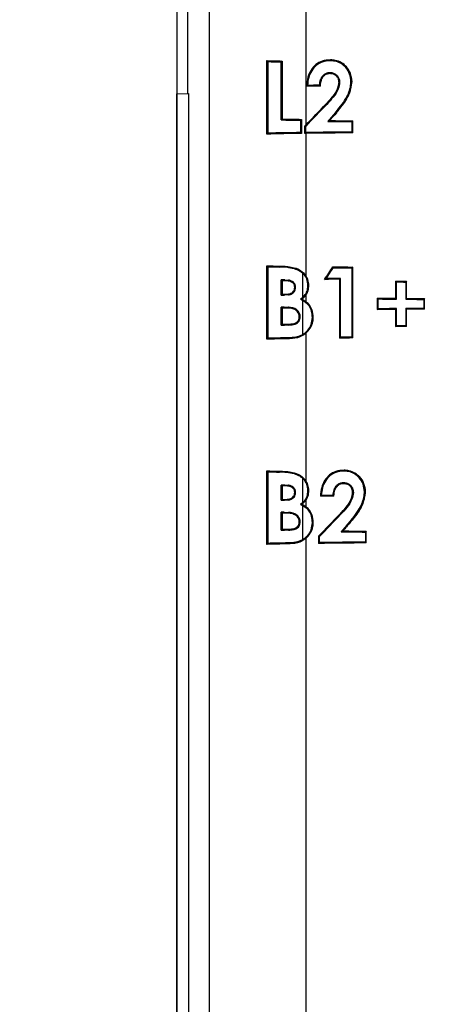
# Model space of a CAD drawing. Header units: millimetres. Extents: x -8 to 420, y 0 to 297.
# Tile 57 of 77: x 270.6 to 275.81, y 172.35 to 184.54. Entities that reach past the tile are written whole.
import ezdxf

# ---------------------------------------------------------------- set-up
doc = ezdxf.new("R2010")
doc.units = ezdxf.units.MM
doc.layers.add('10', color=7, linetype='Continuous')
doc.layers.add('SLD-0', color=7, linetype='Continuous')
doc.styles.add('SLDTEXTSTYLE2', font='TXT', dxfattribs={"width": 0.7})
doc.dimstyles.new('SLDDIMSTYLE0', dxfattribs={"dimtxt": 2.821533, "dimasz": 2.5, "dimexe": 0, "dimexo": 0.0625, "dimgap": 0.705383, "dimtad": 2, "dimlfac": 2, "dimrnd": 1e-09, "dimzin": 12, "dimdsep": 46, "dimtxsty": 'SLDTEXTSTYLE2', "dimsah": 1, "dimcen": 0.09, "dimadec": 0, "dimazin": 3, "dimtfac": 1, "dimtofl": 0, "dimtmove": 0, "dimatfit": 3, "dimfxl": 1, "dimfrac": 2, "dimtolj": 1, "dimtzin": 12, "dimarcsym": 0})
doc.dimstyles.new('SLDDIMSTYLE1', dxfattribs={"dimtxt": 2.645833, "dimasz": 2.5, "dimexe": 0, "dimexo": 0.0625, "dimgap": 0.661458, "dimtad": 2, "dimlfac": 2, "dimrnd": 1e-09, "dimzin": 4, "dimdsep": 46, "dimtxsty": 'SLDTEXTSTYLE2', "dimblk1": 'NONE', "dimblk2": 'NONE', "dimsah": 1, "dimcen": 0.09, "dimadec": 0, "dimazin": 1, "dimtfac": 1, "dimtofl": 0, "dimtmove": 0, "dimatfit": 3, "dimldrblk": 'NONE', "dimfxl": 1, "dimfrac": 2, "dimtolj": 1, "dimtzin": 12, "dimarcsym": 0})

# ---------------------------------------------------------------- blocks, each defined once
blk = doc.blocks.new('_D')
at = {"layer": '10'}
for p, q in [((297.178, 201.799), (297.178, 123.473)), ((272.546, 201.42), (272.546, 123.473)), ((272.546, 125.473), (297.178, 125.473))]:
    blk.add_line(p, q, dxfattribs=at)
for points in [[(272.546, 125.473), (275.046, 125.173), (275.046, 125.773)], [(297.178, 125.473), (294.678, 125.773), (294.678, 125.173)]]:
    blk.add_solid(points, dxfattribs=at)
at = {"layer": '10', "insert": (283.355, 128.883), "char_height": 2.6458, "attachment_point": 1, "style": 'SLDTEXTSTYLE2'}
blk.add_mtext('49', dxfattribs=at)
blk = doc.blocks.new('_D_1')
at = {"layer": '10'}
for p, q in [((284.928, 222.24), (256.075, 222.24)), ((258.075, 222.24), (258.075, 137.59)), ((284.928, 137.59), (256.075, 137.59))]:
    blk.add_line(p, q, dxfattribs=at)
for points in [[(258.075, 222.24), (257.775, 219.74), (258.375, 219.74)], [(258.075, 137.59), (258.375, 140.09), (257.775, 140.09)]]:
    blk.add_solid(points, dxfattribs=at)
at = {"layer": '10', "insert": (254.664, 177.323), "char_height": 2.6458, "attachment_point": 1, "rotation": 90, "style": 'SLDTEXTSTYLE2'}
blk.add_mtext('169.30', dxfattribs=at)
blk = doc.blocks.new('_NONE')
blk = doc.blocks.new('_D_2')
at = {"layer": '10'}
for p, q in [((280.49, 224.415), (245.483, 224.415)), ((247.483, 135.465), (247.483, 224.415)), ((280.49, 135.465), (245.483, 135.465))]:
    blk.add_line(p, q, dxfattribs=at)
for points in [[(247.483, 224.415), (247.183, 221.915), (247.783, 221.915)], [(247.483, 135.465), (247.783, 137.965), (247.183, 137.965)]]:
    blk.add_solid(points, dxfattribs=at)
at = {"layer": '10', "insert": (244.072, 177.323), "char_height": 2.6458, "attachment_point": 1, "rotation": 90, "style": 'SLDTEXTSTYLE2'}
blk.add_mtext('177.90', dxfattribs=at)

msp = doc.modelspace()

# ---------------------------------------------------------------- linework, layer by layer
at = {"layer": 'SLD-0', "color": 179, "linetype": 'Continuous', "lineweight": 25}
for p, q in [((272.9497, 146.9092), (272.9497, 212.5865)), ((272.9514, 146.9174), (272.9514, 212.5954)), ((272.6777, 201.1262), (272.6777, 183.6249)), ((274.1417, 188.2123), (274.1417, 183.2345)), ((273.6607, 184.0332), (273.6731, 184.0208)), ((273.6607, 183.1222), (273.6607, 184.0332)), ((273.6731, 184.0208), (273.6731, 183.1346)), ((273.8485, 184.028), (273.8374, 184.0169)), ((273.8374, 183.299), (273.8374, 184.0169)), ((273.8485, 184.028), (273.8485, 183.3101)), ((274.4481, 184.0315), (274.4482, 184.0376)), ((274.4482, 184.0422), (274.4482, 184.0376)), ((274.4393, 183.8867), (274.4392, 183.8806)), ((274.4392, 183.876), (274.4392, 183.8806)), ((274.5502, 183.7642), (274.5537, 183.7642)), ((274.5611, 183.7642), (274.5537, 183.7642)), ((274.7019, 183.7752), (274.7107, 183.7752)), ((274.7125, 183.7753), (274.7107, 183.7752)), ((274.1529, 183.7158), (274.1611, 183.7235)), ((274.1643, 183.7266), (274.1611, 183.7235)), ((274.3136, 183.7283), (274.3181, 183.7235)), ((274.3237, 183.7177), (274.3181, 183.7235)), ((272.5452, 183.6203), (272.6952, 183.6255)), ((272.5462, 183.6203), (272.5452, 183.6203)), ((272.5452, 183.6203), (272.5452, 166.1308)), ((272.5462, 183.6203), (272.6962, 183.6255)), ((272.5462, 166.1308), (272.5462, 183.6203)), ((272.6962, 183.6255), (272.6952, 183.6255)), ((272.6962, 166.1255), (272.6962, 183.6255)), ((274.394, 183.499), (274.3977, 183.4955)), ((274.4018, 183.4916), (274.3977, 183.4955)), ((274.5136, 183.3952), (274.5188, 183.3907)), ((274.5216, 183.3882), (274.5188, 183.3907)), ((273.8485, 183.3101), (273.8374, 183.299)), ((274.091, 183.3057), (274.0804, 183.2951)), ((274.0804, 183.1424), (274.0804, 183.2951)), ((274.091, 183.3057), (274.091, 183.1317)), ((274.4377, 183.2907), (274.4147, 183.2802)), ((274.7236, 183.2876), (274.713, 183.2771)), ((274.713, 183.2771), (274.713, 183.1492)), ((274.7236, 183.1386), (274.7236, 183.2876)), ((274.091, 183.1317), (274.0804, 183.1424)), ((274.1306, 183.2229), (274.1415, 183.2187)), ((274.1306, 183.1322), (274.1306, 183.2229)), ((274.1306, 183.1322), (274.1415, 183.1431)), ((274.1415, 183.1431), (274.1415, 183.2187)), ((274.7236, 183.1386), (274.713, 183.1492)), ((273.6607, 183.1222), (273.6731, 183.1346)), ((274.1417, 183.1323), (274.1417, 181.3724)), ((273.6607, 181.4932), (273.6731, 181.4808)), ((273.6607, 180.5822), (273.6607, 181.4932)), ((273.6731, 181.4808), (273.6731, 180.5946)), ((273.8189, 181.4887), (273.8189, 181.4773)), ((273.9288, 181.471), (273.9971, 181.4586)), ((273.9288, 181.471), (273.9973, 181.4596)), ((273.9971, 181.4586), (273.9973, 181.4596)), ((273.9999, 181.4691), (273.9973, 181.4596)), ((274.4769, 181.4794), (274.4828, 181.4687)), ((274.7236, 181.4768), (274.713, 181.4662)), ((274.713, 181.4662), (274.713, 180.6092)), ((274.7236, 180.5986), (274.7236, 181.4768)), ((273.8374, 181.1291), (273.8374, 181.3165)), ((273.8485, 181.3054), (273.8374, 181.3165)), ((273.8849, 181.3062), (273.885, 181.3174)), ((273.885, 181.3174), (273.9288, 181.3148)), ((274.1004, 181.4035), (274.1004, 181.097)), ((274.3757, 181.3241), (274.3957, 181.335)), ((274.5616, 181.3261), (274.5724, 181.3369)), ((274.5616, 181.3261), (274.5616, 180.5969)), ((274.5724, 180.6077), (274.5724, 181.3369)), ((273.8485, 181.3054), (273.8485, 181.1402)), ((274.0055, 181.226), (274.0152, 181.226)), ((274.0166, 181.226), (274.0152, 181.226)), ((274.1691, 181.247), (274.1723, 181.247)), ((274.1797, 181.2469), (274.1723, 181.247)), ((275.253, 181.3032), (275.253, 181.09)), ((275.253, 181.3032), (275.2637, 181.2924)), ((275.2637, 181.0793), (275.2637, 181.2924)), ((275.3899, 181.3018), (275.3794, 181.2913)), ((275.3794, 181.2913), (275.3794, 181.0781)), ((275.3899, 181.0887), (275.3899, 181.3018)), ((273.8485, 181.1402), (273.8374, 181.1291)), ((273.8774, 181.1396), (273.8774, 181.1367)), ((273.8774, 181.1367), (273.8774, 181.1284)), ((273.9288, 181.1319), (273.8774, 181.1284)), ((274.1004, 181.097), (274.0775, 181.078)), ((274.0775, 181.078), (274.0815, 181.0784)), ((274.0775, 181.078), (274.1004, 181.0657)), ((274.0968, 181.0799), (274.0815, 181.0784)), ((274.1417, 181.1262), (274.0968, 181.0799)), ((274.0968, 181.0799), (274.1417, 181.0511)), ((274.1417, 181.1262), (274.1417, 181.0511)), ((275.0263, 181.0923), (275.0263, 180.9495)), ((275.0263, 181.0923), (275.0371, 181.0815)), ((275.0371, 180.9603), (275.0371, 181.0815)), ((275.253, 181.09), (275.2637, 181.0793)), ((275.3899, 181.0887), (275.3794, 181.0781)), ((275.6121, 181.0865), (275.6016, 181.076)), ((275.6016, 181.076), (275.6016, 180.9658)), ((275.6121, 180.9552), (275.6121, 181.0865)), ((273.8374, 180.759), (273.8374, 180.9799)), ((273.8485, 180.9688), (273.8374, 180.9799)), ((273.8485, 180.9688), (273.8485, 180.7701)), ((273.8732, 180.9806), (273.9288, 180.979)), ((273.8732, 180.9721), (273.8732, 180.9806)), ((273.8732, 180.9694), (273.8732, 180.9721)), ((274.1004, 181.0657), (274.1004, 180.6374)), ((275.0263, 180.9495), (275.0371, 180.9603)), ((275.253, 180.9517), (275.2637, 180.9625)), ((275.253, 180.9517), (275.253, 180.7386)), ((275.2637, 180.7494), (275.2637, 180.9625)), ((275.3899, 180.9531), (275.3794, 180.9636)), ((275.3794, 180.9636), (275.3794, 180.7505)), ((275.3899, 180.7399), (275.3899, 180.9531)), ((275.6121, 180.9552), (275.6016, 180.9658)), ((274.0625, 180.8596), (274.0713, 180.8596)), ((274.0734, 180.8596), (274.0713, 180.8596)), ((274.2246, 180.8535), (274.2284, 180.8535)), ((274.2352, 180.8534), (274.2284, 180.8535)), ((273.8485, 180.7701), (273.8374, 180.759)), ((273.8809, 180.7693), (273.881, 180.7581)), ((273.9288, 180.7586), (273.881, 180.7581)), ((275.253, 180.7386), (275.2637, 180.7494)), ((275.3899, 180.7399), (275.3794, 180.7505)), ((273.6607, 180.5822), (273.6731, 180.5946)), ((273.9248, 180.6001), (273.9288, 180.6003)), ((273.9248, 180.5901), (273.9248, 180.6001)), ((273.9248, 180.589), (273.9248, 180.5901)), ((274.1417, 180.6529), (274.1417, 178.8324)), ((274.5616, 180.5969), (274.5724, 180.6077)), ((274.7236, 180.5986), (274.713, 180.6092)), ((273.6607, 178.9532), (273.6731, 178.9408)), ((273.6607, 178.0422), (273.6607, 178.9532)), ((273.6731, 178.9408), (273.6731, 178.0546)), ((273.8189, 178.9487), (273.8189, 178.9373)), ((273.9288, 178.931), (273.9971, 178.9186)), ((273.9288, 178.931), (273.9973, 178.9196)), ((273.9971, 178.9186), (273.9973, 178.9196)), ((273.9999, 178.9291), (273.9973, 178.9196)), ((274.6165, 178.9604), (274.6164, 178.9576)), ((274.6164, 178.9497), (274.6164, 178.9576)), ((273.8374, 178.5891), (273.8374, 178.7765)), ((273.8485, 178.7654), (273.8374, 178.7765)), ((273.8485, 178.7654), (273.8485, 178.6002)), ((273.8849, 178.7662), (273.885, 178.7774)), ((273.885, 178.7774), (273.9288, 178.7748)), ((274.1004, 178.8635), (274.1004, 178.557)), ((274.6076, 178.8085), (274.6075, 178.8006)), ((274.6075, 178.7978), (274.6075, 178.8006)), ((274.0055, 178.686), (274.0152, 178.686)), ((274.0166, 178.686), (274.0152, 178.686)), ((274.1691, 178.707), (274.1723, 178.707)), ((274.1797, 178.7069), (274.1723, 178.707)), ((274.3231, 178.6377), (274.3293, 178.6435)), ((274.3346, 178.6485), (274.3293, 178.6435)), ((274.4802, 178.6501), (274.4864, 178.6435)), ((274.4903, 178.6395), (274.4864, 178.6435)), ((274.7203, 178.6842), (274.722, 178.6842)), ((274.7311, 178.6842), (274.722, 178.6842)), ((274.8684, 178.6952), (274.879, 178.6952)), ((274.879, 178.6952), (274.8787, 178.6834)), ((273.8485, 178.6002), (273.8374, 178.5891)), ((273.8774, 178.5996), (273.8774, 178.5967)), ((273.8774, 178.5967), (273.8774, 178.5884)), ((273.9288, 178.5919), (273.8774, 178.5884)), ((274.1004, 178.557), (274.0775, 178.538)), ((274.0775, 178.538), (274.0815, 178.5384)), ((274.0775, 178.538), (274.1004, 178.5257)), ((274.0968, 178.5399), (274.0815, 178.5384)), ((274.1417, 178.5862), (274.0968, 178.5399)), ((274.0968, 178.5399), (274.1417, 178.5111)), ((274.1004, 178.5257), (274.1004, 178.0974)), ((274.1417, 178.5862), (274.1417, 178.5111)), ((273.8374, 178.219), (273.8374, 178.4399)), ((273.8485, 178.4288), (273.8374, 178.4399)), ((273.8485, 178.4288), (273.8485, 178.2301)), ((273.8732, 178.4406), (273.9288, 178.439)), ((273.8732, 178.4321), (273.8732, 178.4406)), ((273.8732, 178.4294), (273.8732, 178.4321)), ((274.5636, 178.4177), (274.566, 178.4155)), ((274.5714, 178.4104), (274.566, 178.4155)), ((274.0625, 178.3196), (274.0713, 178.3196)), ((274.0734, 178.3196), (274.0713, 178.3196)), ((274.2246, 178.3135), (274.2284, 178.3135)), ((274.2352, 178.3134), (274.2284, 178.3135)), ((274.6806, 178.3164), (274.6871, 178.3107)), ((274.6886, 178.3094), (274.6871, 178.3107)), ((273.8485, 178.2301), (273.8374, 178.219)), ((273.8809, 178.2293), (273.881, 178.2181)), ((273.9288, 178.2186), (273.881, 178.2181)), ((274.6021, 178.2089), (274.5791, 178.1985)), ((274.8901, 178.2059), (274.8795, 178.1954)), ((274.8795, 178.1954), (274.8795, 178.0709)), ((274.8901, 178.0603), (274.8901, 178.2059)), ((273.6607, 178.0422), (273.6731, 178.0546)), ((273.9248, 178.0601), (273.9288, 178.0603)), ((273.9248, 178.0501), (273.9248, 178.0601)), ((273.9248, 178.049), (273.9248, 178.0501)), ((274.1417, 178.1129), (274.1417, 165.906)), ((274.3008, 178.1422), (274.3008, 178.0541)), ((274.3008, 178.1422), (274.3116, 178.1379)), ((274.3008, 178.0541), (274.3116, 178.0649)), ((274.3116, 178.0649), (274.3116, 178.1379)), ((274.8901, 178.0603), (274.8795, 178.0709))]:
    msp.add_line(p, q, dxfattribs=at)
for centre, major_axis, ratio, start_param, end_param in [((274.4514, 184.1), (1.5, 0), 0.0524078, 4.1571506, 4.2987697), ((274.4514, 184.1), (1.7, 0), 0.0524078, 4.2368351, 4.3428668), ((284.9277, 181.0372), (52.2347, 0), 0.0524078, 1.7752241, 1.7785657), ((284.9277, 181.0372), (52.4347, 0), 0.0524078, 1.7746305, 1.777538), ((284.9277, 198.6255), (52.3964, 55.9176), 0.0358343, 4.4669777, 4.472049), ((284.9277, 198.6255), (52.1966, 55.7043), 0.0358343, 4.4661771, 4.4711105), ((284.9277, 191.2324), (52.3938, 60.2017), 0.0344055, 1.7312245, 1.7331501), ((284.9277, 191.2324), (52.1939, 59.9721), 0.0344055, 1.7318442, 1.7334843), ((274.4514, 183.382), (1.7, 0), 0.0524078, 4.3428668, 4.4923469), ((274.4514, 183.382), (1.5, 0), 0.0524078, 4.298767, 4.4697317), ((284.9277, 185.9724), (52.4347, 0), 0.0524078, 4.510523, 4.5163265), ((284.9277, 185.9724), (52.2347, 0), 0.0524078, 4.5101888, 4.5157725), ((274.4514, 183.0554), (1.7, 0), 0.0524078, 1.7908378, 2.0463469), ((274.4514, 183.6765), (1.4989, 1.5996), 0.0358343, 4.4586411, 4.4661771), ((284.9277, 180.4538), (52.4347, 0), 0.0524078, 1.7668588, 1.7779838), ((274.4514, 183.0554), (1.5, 0), 0.0524078, 1.8134529, 2.1260322), ((274.4514, 183.0554), (1.5, 0), 0.0524078, 1.778784, 1.7863204), ((284.9277, 180.4538), (52.2347, 0), 0.0524078, 1.7674128, 1.7787844), ((274.4514, 181.56), (1.5, 0), 0.0524078, 4.1571554, 4.2770923), ((274.4514, 181.56), (1.7, 0), 0.0524078, 4.2368388, 4.3311532), ((284.9277, 202.691), (52.184, 81.3764), 0.0282902, 4.4648898, 4.4668674), ((284.9277, 202.691), (52.3838, 81.688), 0.0282902, 4.4660659, 4.4677605), ((284.9277, 184.1616), (52.2347, 0), 0.0524078, 4.510955, 4.5157725), ((284.9277, 184.1616), (52.4347, 0), 0.0524078, 4.5118482, 4.5163265), ((274.4514, 181.2334), (1.7, 0), 0.0524078, 1.910493, 1.9403185), ((284.9277, 178.643), (52.2347, 0), 0.0524078, 1.7705755, 1.7742078), ((284.9277, 178.643), (52.4347, 0), 0.0524078, 1.769593, 1.7730318), ((274.4514, 181.2334), (1.5, 0), 0.0524078, 1.9580629, 1.9844177), ((284.9277, 183.9933), (52.2347, 0), 0.0524078, 4.5260963, 4.5287636), ((284.9277, 183.9933), (52.4347, 0), 0.0524078, 4.5270242, 4.5292672), ((274.4514, 181.2122), (1.7, 0), 0.0524078, 4.3428681, 4.3679884), ((274.4514, 181.2122), (1.5, 0), 0.0524078, 4.2987657, 4.3196897), ((284.9277, 183.7802), (52.2347, 0), 0.0524078, 4.5216795, 4.5260963), ((284.9277, 183.7802), (52.4347, 0), 0.0524078, 4.5226252, 4.5270242), ((284.9277, 183.7802), (52.4347, 0), 0.0524078, 4.5292672, 4.5335757), ((284.9277, 183.7802), (52.2347, 0), 0.0524078, 4.5287636, 4.5330889), ((274.4514, 180.8968), (1.7, 0), 0.0524078, 1.9178296, 1.9403185), ((274.4514, 180.8968), (1.5, 0), 0.0524078, 1.9665384, 1.9844177), ((284.9277, 178.2616), (52.2347, 0), 0.0524078, 1.757089, 1.7615058), ((284.9277, 178.2616), (52.4347, 0), 0.0524078, 1.7561611, 1.7605601), ((284.9277, 178.2616), (52.4347, 0), 0.0524078, 1.7496096, 1.7539182), ((284.9277, 178.2616), (52.2347, 0), 0.0524078, 1.7500964, 1.7544217), ((274.4514, 180.842), (1.7, 0), 0.0524078, 4.3428682, 4.3701793), ((274.4514, 180.842), (1.5, 0), 0.0524078, 4.2987659, 4.3222322), ((284.9277, 178.0485), (52.2347, 0), 0.0524078, 1.7544217, 1.757089), ((284.9277, 178.0485), (52.4347, 0), 0.0524078, 1.7539181, 1.7561611), ((274.4514, 180.5154), (1.5, 0), 0.0524078, 1.9294887, 2.1260322), ((274.4514, 180.5154), (1.7, 0), 0.0524078, 1.8857695, 2.0463488), ((284.9277, 177.9138), (52.2347, 0), 0.0524078, 1.7674128, 1.7705755), ((284.9277, 177.9138), (52.4347, 0), 0.0524078, 1.7668588, 1.769593), ((274.4514, 179.02), (1.5, 0), 0.0524078, 4.1571539, 4.2770962), ((274.4514, 179.02), (1.7, 0), 0.0524078, 4.2368377, 4.3311532), ((274.4514, 178.6934), (1.7, 0), 0.0524078, 1.9104922, 1.9403185), ((274.4514, 178.6934), (1.5, 0), 0.0524078, 1.9580619, 1.9844177), ((284.9277, 175.9572), (52.2347, 0), 0.0524078, 1.7719688, 1.775236), ((284.9277, 175.9572), (52.4347, 0), 0.0524078, 1.7713877, 1.7742218), ((274.4514, 178.6722), (1.7, 0), 0.0524078, 4.3428672, 4.3679884), ((274.4514, 178.6722), (1.5, 0), 0.0524078, 4.2987694, 4.3196886), ((274.4514, 178.3568), (1.7, 0), 0.0524078, 1.9178287, 1.9403185), ((274.4514, 178.3568), (1.5, 0), 0.0524078, 1.9665374, 1.9844177), ((284.9277, 193.3664), (52.1966, 55.7043), 0.0358343, 4.4692888, 4.4744242), ((284.9277, 193.3664), (52.3964, 55.9176), 0.0358343, 4.4702921, 4.4753494), ((284.9277, 185.9596), (52.3938, 60.2017), 0.0344055, 1.727977, 1.7299504), ((284.9277, 185.9596), (52.1939, 59.9721), 0.0344055, 1.7285839, 1.7302723), ((274.4514, 178.302), (1.7, 0), 0.0524078, 4.3428673, 4.3701793), ((274.4514, 178.302), (1.5, 0), 0.0524078, 4.2987696, 4.3222312), ((284.9277, 180.8924), (52.4347, 0), 0.0524078, 4.5137227, 4.5195639), ((284.9277, 180.8924), (52.2347, 0), 0.0524078, 4.5134008, 4.5190225), ((274.4514, 177.9754), (1.5, 0), 0.0524078, 1.9294919, 2.1260322), ((274.4514, 177.9754), (1.7, 0), 0.0524078, 1.8857688, 2.0463488), ((284.9277, 175.3738), (52.2347, 0), 0.0524078, 1.7641628, 1.7756727), ((284.9277, 175.3738), (52.4347, 0), 0.0524078, 1.7636215, 1.7746694)]:
    msp.add_ellipse(centre, major_axis=major_axis, ratio=ratio, start_param=start_param, end_param=end_param, dxfattribs=at)
for points, knots in [([(274.4482, 184.0422), (274.4132, 184.0396), (274.3486, 184.035), (274.2649, 183.9869), (274.2032, 183.9179), (274.1621, 183.8244), (274.1561, 183.7539), (274.1529, 183.7158)], [0, 0, 0, 0, 0.2135694, 0.3946756, 0.5753636, 0.7702354, 1, 1, 1, 1]), ([(274.1611, 183.7235), (274.165, 183.7632), (274.1728, 183.8423), (274.2218, 183.9322), (274.2794, 183.9868), (274.3484, 184.028), (274.4083, 184.0338), (274.4482, 184.0376)], [0, 0, 0, 0, 0.2504124, 0.4999353, 0.6253183, 0.7506244, 1, 1, 1, 1]), ([(274.4481, 184.0315), (274.4133, 184.0289), (274.35, 184.0241), (274.269, 183.9761), (274.2106, 183.9089), (274.1738, 183.8225), (274.1675, 183.7591), (274.1643, 183.7266)], [0, 0, 0, 0, 0.2247801, 0.4096839, 0.5941483, 0.7923325, 1, 1, 1, 1]), ([(274.7019, 183.7752), (274.6982, 183.8061), (274.6909, 183.868), (274.6446, 183.946), (274.5809, 184.001), (274.5127, 184.0277), (274.4674, 184.0304), (274.4481, 184.0315)], [0, 0, 0, 0, 0.229337, 0.459351, 0.6568387, 0.8541497, 1, 1, 1, 1]), ([(274.7125, 183.7753), (274.7087, 183.8071), (274.7011, 183.8721), (274.6524, 183.9536), (274.5854, 184.0108), (274.5148, 184.0383), (274.468, 184.041), (274.4482, 184.0422)], [0, 0, 0, 0, 0.22718155, 0.46288152, 0.65943498, 0.85570015, 1, 1, 1, 1]), ([(274.4482, 184.0376), (274.4828, 184.0347), (274.5348, 184.0302), (274.5962, 183.9971), (274.6488, 183.9528), (274.6976, 183.8782), (274.7064, 183.8095), (274.7107, 183.7752)], [0, 0, 0, 0, 0.2497288, 0.3751388, 0.5005213, 0.7504379, 1, 1, 1, 1]), ([(274.3136, 183.7283), (274.3161, 183.752), (274.3203, 183.7925), (274.3468, 183.8408), (274.379, 183.8717), (274.4118, 183.885), (274.4324, 183.8863), (274.4393, 183.8867)], [0, 0, 0, 0, 0.3149856, 0.5354255, 0.7204274, 0.9067933, 1, 1, 1, 1]), ([(274.4392, 183.8806), (274.4244, 183.879), (274.3962, 183.8758), (274.3605, 183.8489), (274.3325, 183.8084), (274.3205, 183.7634), (274.3187, 183.7334), (274.3181, 183.7235)], [0, 0, 0, 0, 0.2005216, 0.3791675, 0.5889946, 0.8652378, 1, 1, 1, 1]), ([(274.3237, 183.7177), (274.3241, 183.7261), (274.3254, 183.7572), (274.3358, 183.8026), (274.3631, 183.8433), (274.3927, 183.867), (274.4195, 183.8749), (274.4351, 183.8757), (274.4392, 183.876)], [0, 0, 0, 0, 0.1161889, 0.4262325, 0.6208989, 0.7814207, 0.9427342, 1, 1, 1, 1]), ([(274.5537, 183.7642), (274.5524, 183.7795), (274.5505, 183.8025), (274.5365, 183.8299), (274.5224, 183.848), (274.5047, 183.8627), (274.4776, 183.8775), (274.4546, 183.8793), (274.4392, 183.8806)], [0, 0, 0, 0, 0.2494577, 0.3747619, 0.4999165, 0.6252524, 0.7504382, 1, 1, 1, 1]), ([(274.4392, 183.876), (274.4534, 183.875), (274.4791, 183.8733), (274.5119, 183.8539), (274.5352, 183.8274), (274.5487, 183.796), (274.5498, 183.7741), (274.5502, 183.7642)], [0, 0, 0, 0, 0.2409445, 0.4372673, 0.6331077, 0.8343771, 1, 1, 1, 1]), ([(274.4393, 183.8867), (274.4554, 183.8855), (274.4844, 183.8833), (274.5209, 183.8607), (274.5461, 183.8306), (274.5596, 183.7966), (274.5606, 183.7738), (274.5611, 183.7642)], [0, 0, 0, 0, 0.2503993, 0.4503449, 0.6500341, 0.8522393, 1, 1, 1, 1]), ([(274.5502, 183.7642), (274.5477, 183.7437), (274.5407, 183.6874), (274.4841, 183.5955), (274.427, 183.5343), (274.394, 183.499)], [0, 0, 0, 0, 0.19501031, 0.53465058, 1, 1, 1, 1]), ([(274.3977, 183.4955), (274.4251, 183.5255), (274.4802, 183.5858), (274.5415, 183.676), (274.5504, 183.7407), (274.5537, 183.7642)], [0, 0, 0, 0, 0.3869355, 0.7771873, 1, 1, 1, 1]), ([(274.5611, 183.7642), (274.5569, 183.7367), (274.5466, 183.6694), (274.4829, 183.5791), (274.429, 183.5209), (274.4018, 183.4916)], [0, 0, 0, 0, 0.2546679, 0.6246882, 1, 1, 1, 1]), ([(274.5136, 183.3952), (274.5403, 183.4269), (274.5915, 183.4876), (274.6636, 183.5999), (274.6991, 183.7), (274.7015, 183.7647), (274.7019, 183.7752)], [0, 0, 0, 0, 0.28854255, 0.55289941, 0.927186, 1, 1, 1, 1]), ([(274.7107, 183.7752), (274.7037, 183.7259), (274.687, 183.6086), (274.5999, 183.4856), (274.5373, 183.4124), (274.5188, 183.3907)], [0, 0, 0, 0, 0.3378719, 0.8040024, 1, 1, 1, 1]), ([(274.5216, 183.3882), (274.5537, 183.4266), (274.6284, 183.5159), (274.7012, 183.6492), (274.7098, 183.7459), (274.7125, 183.7753)], [0, 0, 0, 0, 0.343692, 0.8005068, 1, 1, 1, 1]), ([(273.8189, 181.4887), (273.8354, 181.4881), (273.8689, 181.487), (273.9294, 181.4835), (273.9733, 181.4745), (273.9999, 181.4691)], [0, 0, 0, 0, 0.2785635, 0.5632061, 1, 1, 1, 1]), ([(273.9288, 181.471), (273.9102, 181.4726), (273.8733, 181.4758), (273.8369, 181.4768), (273.8189, 181.4773)], [0, 0, 0, 0, 0.504141, 1, 1, 1, 1]), ([(273.9971, 181.4586), (274.0229, 181.4498), (274.0603, 181.437), (274.0909, 181.4114), (274.1004, 181.4035)], [0, 0, 0, 0, 0.6893002, 1, 1, 1, 1]), ([(273.9973, 181.4596), (274.021, 181.4517), (274.0683, 181.4359), (274.1256, 181.3866), (274.1659, 181.3217), (274.1702, 181.2719), (274.1723, 181.247)], [0, 0, 0, 0, 0.250321, 0.5002984, 0.7500705, 1, 1, 1, 1]), ([(273.9999, 181.4691), (274.029, 181.4589), (274.0843, 181.4396), (274.1233, 181.3939), (274.1417, 181.3724)], [0, 0, 0, 0, 0.5281359, 1, 1, 1, 1]), ([(274.0166, 181.226), (274.0155, 181.2377), (274.0136, 181.2585), (273.9971, 181.2837), (273.973, 181.3027), (273.9488, 181.3116), (273.9325, 181.3142), (273.9288, 181.3148)], [0, 0, 0, 0, 0.249039, 0.4393892, 0.6294588, 0.9155811, 1, 1, 1, 1]), ([(274.0152, 181.226), (274.0141, 181.2377), (274.0122, 181.2585), (273.9956, 181.2838), (273.9711, 181.3029), (273.9473, 181.3115), (273.9317, 181.3143), (273.9288, 181.3148)], [0, 0, 0, 0, 0.257059, 0.4533542, 0.649437, 0.9353617, 1, 1, 1, 1]), ([(274.1691, 181.247), (274.1663, 181.2751), (274.1611, 181.3282), (274.1268, 181.3782), (274.1048, 181.3993), (274.1004, 181.4035)], [0, 0, 0, 0, 0.474645, 0.8951021, 1, 1, 1, 1]), ([(274.1797, 181.2469), (274.1779, 181.2724), (274.1747, 181.3174), (274.1517, 181.3558), (274.1417, 181.3724)], [0, 0, 0, 0, 0.5653906, 1, 1, 1, 1]), ([(273.8774, 181.1396), (273.9, 181.14), (273.9317, 181.1407), (273.9705, 181.157), (273.9905, 181.1749), (274.0036, 181.199), (274.0048, 181.2163), (274.0055, 181.226)], [0, 0, 0, 0, 0.39555693, 0.55579057, 0.71714678, 0.84270395, 1, 1, 1, 1]), ([(274.0055, 181.226), (274.0048, 181.2351), (274.0035, 181.2519), (273.9912, 181.2732), (273.9713, 181.2907), (273.9351, 181.3055), (273.9045, 181.3059), (273.8849, 181.3062)], [0, 0, 0, 0, 0.1589047, 0.2924841, 0.4259711, 0.6330145, 1, 1, 1, 1]), ([(273.9288, 181.1319), (273.9449, 181.136), (273.9704, 181.1425), (273.9985, 181.1669), (274.0143, 181.1942), (274.0158, 181.2152), (274.0166, 181.226)], [0, 0, 0, 0, 0.35612192, 0.5657891, 0.77667716, 1, 1, 1, 1]), ([(273.9288, 181.1319), (273.9344, 181.1332), (273.9509, 181.1369), (273.9771, 181.1485), (274.0014, 181.1716), (274.0138, 181.1995), (274.0148, 181.2179), (274.0152, 181.226)], [0, 0, 0, 0, 0.1227663, 0.3635155, 0.6060041, 0.8269143, 1, 1, 1, 1]), ([(274.1723, 181.247), (274.1713, 181.2303), (274.1693, 181.1971), (274.1505, 181.1501), (274.1202, 181.1099), (274.0944, 181.0889), (274.0815, 181.0784)], [0, 0, 0, 0, 0.25000476, 0.49989193, 0.74981818, 1, 1, 1, 1]), ([(274.1004, 181.097), (274.1169, 181.114), (274.1472, 181.1453), (274.1668, 181.2005), (274.1685, 181.2337), (274.1691, 181.247)], [0, 0, 0, 0, 0.415908, 0.7663861, 1, 1, 1, 1]), ([(274.1417, 181.1262), (274.1527, 181.1443), (274.1752, 181.1813), (274.1782, 181.2247), (274.1797, 181.2469)], [0, 0, 0, 0, 0.48895876, 1, 1, 1, 1]), ([(274.0815, 181.0784), (274.1104, 181.0619), (274.1607, 181.0332), (274.2089, 180.9649), (274.2264, 180.9044), (274.2279, 180.8668), (274.2284, 180.8535)], [0, 0, 0, 0, 0.3472307, 0.6035256, 0.8592281, 1, 1, 1, 1]), ([(274.0625, 180.8596), (274.0624, 180.861), (274.0623, 180.8632), (274.0622, 180.8661), (274.062, 180.8691), (274.0618, 180.8722), (274.0614, 180.8751), (274.0611, 180.8774), (274.0607, 180.8804), (274.0601, 180.8833), (274.0594, 180.8862), (274.0588, 180.8884), (274.0583, 180.8902), (274.0578, 180.8917), (274.0573, 180.8931), (274.0569, 180.8945), (274.0562, 180.8963), (274.0557, 180.8977), (274.0551, 180.8991), (274.0547, 180.9001), (274.0541, 180.9015), (274.0525, 180.9052), (274.0458, 180.9175), (274.028, 180.9373), (273.988, 180.9601), (273.9334, 180.9691), (273.8925, 180.9693), (273.8732, 180.9694)], [0, 0, 0, 0, 0.0168372, 0.0256292, 0.0344171, 0.0519977, 0.0607857, 0.0695757, 0.0783671, 0.09595, 0.104739, 0.113529, 0.12232, 0.1267156, 0.1311109, 0.1398983, 0.1442951, 0.1530819, 0.1574804, 0.1618716, 0.166269, 0.1750581, 0.2102883, 0.3304071, 0.4844074, 0.7569481, 1, 1, 1, 1]), ([(274.0734, 180.8596), (274.0721, 180.8742), (274.0697, 180.9), (274.0483, 180.9336), (274.0149, 180.9603), (273.9721, 180.9739), (273.9418, 180.9775), (273.9288, 180.979)], [0, 0, 0, 0, 0.2029301, 0.3585227, 0.550265, 0.8064393, 1, 1, 1, 1]), ([(274.0713, 180.8596), (274.0706, 180.8706), (274.0691, 180.8925), (274.0544, 180.9227), (274.0312, 180.9463), (273.9931, 180.9684), (273.9571, 180.9759), (273.9321, 180.9786), (273.9288, 180.979)], [0, 0, 0, 0, 0.1586026, 0.3170287, 0.4756491, 0.6343362, 0.9515942, 1, 1, 1, 1]), ([(274.2246, 180.8535), (274.2228, 180.8796), (274.2194, 180.9298), (274.1856, 180.9973), (274.1421, 181.0401), (274.1112, 181.0591), (274.1004, 181.0657)], [0, 0, 0, 0, 0.2992225, 0.5754802, 0.8517448, 1, 1, 1, 1]), ([(274.2352, 180.8534), (274.2322, 180.8868), (274.227, 180.9456), (274.1869, 181.0125), (274.1549, 181.0399), (274.1417, 181.0511)], [0, 0, 0, 0, 0.4378474, 0.7686691, 1, 1, 1, 1]), ([(273.8809, 180.7693), (273.9012, 180.7693), (273.9396, 180.7691), (273.9887, 180.7752), (274.0242, 180.7876), (274.0458, 180.8052), (274.0585, 180.8273), (274.0623, 180.8464), (274.0624, 180.8569), (274.0625, 180.8596)], [0, 0, 0, 0, 0.2732864, 0.51784517, 0.65131222, 0.75925231, 0.86800851, 0.9665615, 1, 1, 1, 1]), ([(273.9288, 180.7586), (273.9496, 180.7601), (273.9834, 180.7625), (274.026, 180.7755), (274.0522, 180.7958), (274.0677, 180.8203), (274.0731, 180.8428), (274.0733, 180.8558), (274.0734, 180.8596)], [0, 0, 0, 0, 0.3205772, 0.5226583, 0.6653253, 0.8089959, 0.9438789, 1, 1, 1, 1]), ([(273.9288, 180.7586), (273.9339, 180.759), (273.9586, 180.7608), (273.9944, 180.7659), (274.0341, 180.7819), (274.0577, 180.8052), (274.0698, 180.8329), (274.0708, 180.8511), (274.0713, 180.8596)], [0, 0, 0, 0, 0.0778807, 0.3781213, 0.5496406, 0.7225744, 0.8702361, 1, 1, 1, 1]), ([(274.2284, 180.8535), (274.2252, 180.8226), (274.2189, 180.7607), (274.1681, 180.6822), (274.0988, 180.6276), (274.0152, 180.6034), (273.9586, 180.6014), (273.9288, 180.6003)], [0, 0, 0, 0, 0.208669, 0.4187393, 0.6150579, 0.7972628, 1, 1, 1, 1]), ([(274.1004, 180.6374), (274.1241, 180.6546), (274.1697, 180.6877), (274.2154, 180.7652), (274.2214, 180.823), (274.2246, 180.8535)], [0, 0, 0, 0, 0.3390773, 0.6509096, 1, 1, 1, 1]), ([(274.1417, 180.6529), (274.1622, 180.674), (274.2033, 180.716), (274.2318, 180.7895), (274.2343, 180.8362), (274.2352, 180.8534)], [0, 0, 0, 0, 0.3873437, 0.7746732, 1, 1, 1, 1]), ([(274.1417, 180.6529), (274.1177, 180.6371), (274.0584, 180.5979), (273.9797, 180.5911), (273.9323, 180.5893), (273.9248, 180.589)], [0, 0, 0, 0, 0.3632351, 0.8994714, 1, 1, 1, 1]), ([(274.1004, 180.6374), (274.0734, 180.6263), (274.0178, 180.6034), (273.959, 180.6013), (273.9288, 180.6003)], [0, 0, 0, 0, 0.4849899, 1, 1, 1, 1]), ([(273.8189, 178.9487), (273.8354, 178.9481), (273.8689, 178.947), (273.9294, 178.9435), (273.9733, 178.9345), (273.9999, 178.9291)], [0, 0, 0, 0, 0.2785634, 0.5632055, 1, 1, 1, 1]), ([(273.9288, 178.931), (273.9102, 178.9326), (273.8733, 178.9358), (273.8369, 178.9368), (273.8189, 178.9373)], [0, 0, 0, 0, 0.50414126, 1, 1, 1, 1]), ([(273.9971, 178.9186), (274.0229, 178.9098), (274.0603, 178.897), (274.0909, 178.8714), (274.1004, 178.8635)], [0, 0, 0, 0, 0.6893002, 1, 1, 1, 1]), ([(273.9973, 178.9196), (274.021, 178.9117), (274.0683, 178.8959), (274.1256, 178.8466), (274.1659, 178.7817), (274.1702, 178.7319), (274.1723, 178.707)], [0, 0, 0, 0, 0.250321, 0.5002984, 0.7500705, 1, 1, 1, 1]), ([(273.9999, 178.9291), (274.029, 178.9189), (274.0843, 178.8996), (274.1233, 178.8539), (274.1417, 178.8324)], [0, 0, 0, 0, 0.5281359, 1, 1, 1, 1]), ([(274.6165, 178.9604), (274.5817, 178.9579), (274.5176, 178.9532), (274.4345, 178.9056), (274.3732, 178.8371), (274.3325, 178.7447), (274.3264, 178.6751), (274.3231, 178.6377)], [0, 0, 0, 0, 0.2138731, 0.3953999, 0.5765005, 0.7720685, 1, 1, 1, 1]), ([(274.3293, 178.6435), (274.3333, 178.6832), (274.3411, 178.7623), (274.3901, 178.8522), (274.4476, 178.9068), (274.5166, 178.948), (274.5765, 178.9538), (274.6164, 178.9576)], [0, 0, 0, 0, 0.2504123, 0.4999341, 0.6253184, 0.7506245, 1, 1, 1, 1]), ([(274.6164, 178.9497), (274.5816, 178.9471), (274.5183, 178.9423), (274.4379, 178.8942), (274.38, 178.8272), (274.344, 178.7421), (274.3377, 178.6799), (274.3346, 178.6485)], [0, 0, 0, 0, 0.2271024, 0.4126465, 0.5977402, 0.7967493, 1, 1, 1, 1]), ([(274.6164, 178.9576), (274.6511, 178.9547), (274.7031, 178.9502), (274.7645, 178.9171), (274.8171, 178.8728), (274.8659, 178.7982), (274.8746, 178.7295), (274.879, 178.6952)], [0, 0, 0, 0, 0.2497291, 0.3751391, 0.5005216, 0.7504362, 1, 1, 1, 1]), ([(274.8684, 178.6952), (274.8648, 178.7261), (274.8574, 178.7878), (274.8111, 178.8653), (274.7477, 178.9198), (274.6801, 178.946), (274.6353, 178.9486), (274.6164, 178.9497)], [0, 0, 0, 0, 0.2308986, 0.4611773, 0.6583828, 0.8554044, 1, 1, 1, 1]), ([(274.8787, 178.7036), (274.8743, 178.7343), (274.8655, 178.7954), (274.8184, 178.8729), (274.7538, 178.9287), (274.6835, 178.9564), (274.6366, 178.9592), (274.6165, 178.9604)], [0, 0, 0, 0, 0.2249597, 0.4494002, 0.649716, 0.8497428, 1, 1, 1, 1]), ([(274.0055, 178.686), (274.0048, 178.6951), (274.0035, 178.7119), (273.9912, 178.7332), (273.9713, 178.7507), (273.9351, 178.7655), (273.9045, 178.7659), (273.8849, 178.7662)], [0, 0, 0, 0, 0.15890497, 0.29248457, 0.42597174, 0.63301341, 1, 1, 1, 1]), ([(274.0166, 178.686), (274.0155, 178.6977), (274.0136, 178.7185), (273.9971, 178.7437), (273.973, 178.7627), (273.9488, 178.7716), (273.9325, 178.7742), (273.9288, 178.7748)], [0, 0, 0, 0, 0.249039, 0.4393892, 0.6294588, 0.9155811, 1, 1, 1, 1]), ([(274.0152, 178.686), (274.0141, 178.6977), (274.0122, 178.7185), (273.9956, 178.7438), (273.9711, 178.7629), (273.9473, 178.7715), (273.9317, 178.7743), (273.9288, 178.7748)], [0, 0, 0, 0, 0.257058, 0.4533582, 0.6494359, 0.935362, 1, 1, 1, 1]), ([(274.1691, 178.707), (274.1663, 178.7351), (274.1611, 178.7882), (274.1268, 178.8382), (274.1048, 178.8593), (274.1004, 178.8635)], [0, 0, 0, 0, 0.4746478, 0.8951027, 1, 1, 1, 1]), ([(274.1797, 178.7069), (274.1779, 178.7324), (274.1747, 178.7774), (274.1517, 178.8158), (274.1417, 178.8324)], [0, 0, 0, 0, 0.5653941, 1, 1, 1, 1]), ([(274.4802, 178.6501), (274.4828, 178.6735), (274.4872, 178.7138), (274.5138, 178.7621), (274.5465, 178.7933), (274.5797, 178.8068), (274.6006, 178.808), (274.6076, 178.8085)], [0, 0, 0, 0, 0.31001821, 0.53164811, 0.71813058, 0.9059573, 1, 1, 1, 1]), ([(274.6075, 178.8006), (274.5926, 178.799), (274.5645, 178.7958), (274.5288, 178.7689), (274.5007, 178.7284), (274.4888, 178.6834), (274.487, 178.6534), (274.4864, 178.6435)], [0, 0, 0, 0, 0.20051777, 0.37916465, 0.58899646, 0.86524125, 1, 1, 1, 1]), ([(274.4903, 178.6395), (274.4906, 178.6474), (274.492, 178.6781), (274.5024, 178.7234), (274.5301, 178.7646), (274.5603, 178.7886), (274.5874, 178.7967), (274.6033, 178.7975), (274.6075, 178.7978)], [0, 0, 0, 0, 0.1080568, 0.41994, 0.6165942, 0.778975, 0.9421349, 1, 1, 1, 1]), ([(274.722, 178.6842), (274.7207, 178.6995), (274.7188, 178.7225), (274.7048, 178.7499), (274.6906, 178.768), (274.673, 178.7827), (274.6459, 178.7975), (274.6229, 178.7993), (274.6075, 178.8006)], [0, 0, 0, 0, 0.2494612, 0.3747623, 0.499917, 0.6252521, 0.7504348, 1, 1, 1, 1]), ([(274.6075, 178.7978), (274.6219, 178.7968), (274.6481, 178.795), (274.6815, 178.7751), (274.7052, 178.7481), (274.7187, 178.7162), (274.7198, 178.6941), (274.7203, 178.6842)], [0, 0, 0, 0, 0.2416787, 0.4384444, 0.6347363, 0.8362133, 1, 1, 1, 1]), ([(274.6076, 178.8085), (274.6237, 178.8073), (274.6529, 178.8051), (274.6899, 178.7825), (274.7156, 178.7521), (274.7296, 178.7175), (274.7307, 178.6941), (274.7311, 178.6842)], [0, 0, 0, 0, 0.2472539, 0.4472044, 0.6468834, 0.8493883, 1, 1, 1, 1]), ([(273.8774, 178.5996), (273.9, 178.6), (273.9317, 178.6007), (273.9705, 178.617), (273.9905, 178.6349), (274.0036, 178.659), (274.0048, 178.6763), (274.0055, 178.686)], [0, 0, 0, 0, 0.39555693, 0.55579057, 0.71714678, 0.84270395, 1, 1, 1, 1]), ([(273.9288, 178.5919), (273.9449, 178.596), (273.9704, 178.6025), (273.9985, 178.6269), (274.0143, 178.6542), (274.0158, 178.6752), (274.0166, 178.686)], [0, 0, 0, 0, 0.3561188, 0.5657895, 0.7766714, 1, 1, 1, 1]), ([(273.9288, 178.5919), (273.9344, 178.5932), (273.9509, 178.5969), (273.9771, 178.6085), (274.0014, 178.6316), (274.0138, 178.6595), (274.0148, 178.6779), (274.0152, 178.686)], [0, 0, 0, 0, 0.1227671, 0.3635179, 0.6060081, 0.8269198, 1, 1, 1, 1]), ([(274.1723, 178.707), (274.1713, 178.6903), (274.1693, 178.6571), (274.1505, 178.6101), (274.1202, 178.5699), (274.0944, 178.5489), (274.0815, 178.5384)], [0, 0, 0, 0, 0.25000476, 0.49989193, 0.74981818, 1, 1, 1, 1]), ([(274.1004, 178.557), (274.1169, 178.574), (274.1472, 178.6053), (274.1668, 178.6605), (274.1685, 178.6937), (274.1691, 178.707)], [0, 0, 0, 0, 0.415908, 0.7663861, 1, 1, 1, 1]), ([(274.1417, 178.5862), (274.1527, 178.6043), (274.1752, 178.6413), (274.1782, 178.6847), (274.1797, 178.7069)], [0, 0, 0, 0, 0.488962, 1, 1, 1, 1]), ([(274.7203, 178.6842), (274.7178, 178.6637), (274.7108, 178.6072), (274.6542, 178.5148), (274.5968, 178.4533), (274.5636, 178.4177)], [0, 0, 0, 0, 0.1944296, 0.5339958, 1, 1, 1, 1]), ([(274.566, 178.4155), (274.5934, 178.4455), (274.6485, 178.5058), (274.7098, 178.596), (274.7187, 178.6607), (274.722, 178.6842)], [0, 0, 0, 0, 0.3869352, 0.7771887, 1, 1, 1, 1]), ([(274.7311, 178.6842), (274.727, 178.6567), (274.7167, 178.5891), (274.6529, 178.4984), (274.5987, 178.4399), (274.5714, 178.4104)], [0, 0, 0, 0, 0.2538609, 0.6242573, 1, 1, 1, 1]), ([(274.6806, 178.3164), (274.7073, 178.3481), (274.7584, 178.4087), (274.8303, 178.5207), (274.8657, 178.6203), (274.868, 178.6848), (274.8684, 178.6952)], [0, 0, 0, 0, 0.28942078, 0.55344337, 0.92769164, 1, 1, 1, 1]), ([(274.8787, 178.6834), (274.8712, 178.6382), (274.8526, 178.5253), (274.7682, 178.4056), (274.7056, 178.3324), (274.6871, 178.3107)], [0, 0, 0, 0, 0.319699, 0.7986232, 1, 1, 1, 1]), ([(274.6886, 178.3094), (274.7207, 178.3477), (274.7953, 178.4368), (274.8655, 178.5662), (274.8758, 178.6581), (274.8787, 178.6834)], [0, 0, 0, 0, 0.3542397, 0.8229485, 1, 1, 1, 1]), ([(274.0815, 178.5384), (274.1104, 178.5219), (274.1607, 178.4932), (274.2089, 178.4249), (274.2264, 178.3644), (274.2279, 178.3268), (274.2284, 178.3135)], [0, 0, 0, 0, 0.3472308, 0.6035285, 0.859228, 1, 1, 1, 1]), ([(274.2246, 178.3135), (274.2228, 178.3396), (274.2194, 178.3898), (274.1856, 178.4573), (274.1421, 178.5001), (274.1112, 178.5191), (274.1004, 178.5257)], [0, 0, 0, 0, 0.299225, 0.5754817, 0.8517453, 1, 1, 1, 1]), ([(274.2352, 178.3134), (274.2322, 178.3468), (274.227, 178.4056), (274.1869, 178.4725), (274.1549, 178.4999), (274.1417, 178.5111)], [0, 0, 0, 0, 0.4378474, 0.7686691, 1, 1, 1, 1]), ([(274.0625, 178.3196), (274.0624, 178.321), (274.0623, 178.3232), (274.0622, 178.3261), (274.062, 178.3291), (274.0618, 178.3322), (274.0614, 178.3351), (274.0611, 178.3374), (274.0607, 178.3404), (274.0601, 178.3433), (274.0594, 178.3462), (274.0588, 178.3484), (274.0583, 178.3502), (274.0578, 178.3517), (274.0573, 178.3531), (274.0569, 178.3545), (274.0562, 178.3563), (274.0557, 178.3577), (274.0551, 178.3591), (274.0547, 178.3601), (274.0541, 178.3615), (274.0525, 178.3653), (274.0458, 178.3775), (274.028, 178.3973), (273.988, 178.4201), (273.9334, 178.4291), (273.8925, 178.4293), (273.8732, 178.4294)], [0, 0, 0, 0, 0.0168373, 0.0256256, 0.0344171, 0.0519978, 0.0607858, 0.0695758, 0.0783672, 0.0959502, 0.1047392, 0.1135292, 0.1223202, 0.1267158, 0.1311111, 0.1398986, 0.1442954, 0.1530822, 0.1574773, 0.1618719, 0.166266, 0.1750584, 0.2102886, 0.3304049, 0.4844072, 0.7569476, 1, 1, 1, 1]), ([(274.0734, 178.3196), (274.0721, 178.3342), (274.0697, 178.36), (274.0483, 178.3936), (274.0149, 178.4203), (273.9721, 178.4339), (273.9418, 178.4375), (273.9288, 178.439)], [0, 0, 0, 0, 0.2029335, 0.3585255, 0.550267, 0.8064402, 1, 1, 1, 1]), ([(274.0713, 178.3196), (274.0706, 178.3306), (274.0691, 178.3525), (274.0544, 178.3827), (274.0312, 178.4063), (273.9931, 178.4284), (273.9571, 178.4359), (273.9321, 178.4386), (273.9288, 178.439)], [0, 0, 0, 0, 0.1586027, 0.3170249, 0.4756486, 0.6343359, 0.9515941, 1, 1, 1, 1]), ([(273.8809, 178.2293), (273.9012, 178.2293), (273.9396, 178.2291), (273.9887, 178.2352), (274.0242, 178.2476), (274.0458, 178.2652), (274.0585, 178.2873), (274.0623, 178.3064), (274.0624, 178.3169), (274.0625, 178.3196)], [0, 0, 0, 0, 0.2732862, 0.5178447, 0.6513116, 0.7592492, 0.8680086, 0.9665615, 1, 1, 1, 1]), ([(273.9288, 178.2186), (273.9496, 178.2201), (273.9834, 178.2225), (274.026, 178.2355), (274.0522, 178.2558), (274.0677, 178.2803), (274.0731, 178.3028), (274.0733, 178.3158), (274.0734, 178.3196)], [0, 0, 0, 0, 0.3205787, 0.5226604, 0.665325, 0.8089999, 0.9438833, 1, 1, 1, 1]), ([(273.9288, 178.2186), (273.9339, 178.219), (273.9586, 178.2208), (273.9944, 178.2259), (274.0341, 178.2419), (274.0577, 178.2652), (274.0698, 178.2929), (274.0708, 178.3111), (274.0713, 178.3196)], [0, 0, 0, 0, 0.0778809, 0.378121, 0.5496381, 0.7225749, 0.8702363, 1, 1, 1, 1]), ([(274.2284, 178.3135), (274.2252, 178.2826), (274.2189, 178.2207), (274.1681, 178.1422), (274.0988, 178.0876), (274.0152, 178.0634), (273.9586, 178.0614), (273.9288, 178.0603)], [0, 0, 0, 0, 0.20866893, 0.41873925, 0.61505777, 0.79726262, 1, 1, 1, 1]), ([(274.1004, 178.0974), (274.1241, 178.1146), (274.1697, 178.1477), (274.2154, 178.2252), (274.2214, 178.283), (274.2246, 178.3135)], [0, 0, 0, 0, 0.3390785, 0.6509119, 1, 1, 1, 1]), ([(274.1417, 178.1129), (274.1622, 178.134), (274.2033, 178.176), (274.2318, 178.2495), (274.2343, 178.2962), (274.2352, 178.3134)], [0, 0, 0, 0, 0.38734361, 0.77466923, 1, 1, 1, 1]), ([(274.1417, 178.1129), (274.1177, 178.0971), (274.0584, 178.0579), (273.9797, 178.0511), (273.9323, 178.0493), (273.9248, 178.049)], [0, 0, 0, 0, 0.3632349, 0.8994715, 1, 1, 1, 1]), ([(274.1004, 178.0974), (274.0734, 178.0863), (274.0178, 178.0634), (273.959, 178.0613), (273.9288, 178.0603)], [0, 0, 0, 0, 0.4849896, 1, 1, 1, 1])]:
    msp.add_open_spline(points, degree=3, knots=knots, dxfattribs=at)

# ---------------------------------------------------------------- dimensions: what is measured, and where the dimension line sits
at = {"layer": '10'}
for base, p1, p2, picture, middle in [((247.4829, 135.4652), (280.49, 224.4152), (280.49, 135.4652), '_D_2', (247.4829, 181.0276)), ((258.0746, 222.2402), (284.9277, 137.5902), (284.9277, 222.2402), '_D_1', (258.0746, 181.0276))]:
    dim = msp.add_linear_dim(base=base, p1=p1, p2=p2, angle=90, dimstyle='SLDDIMSTYLE1', dxfattribs=at)
    dim.commit()
    dim.dimension.update_dxf_attribs({"geometry": picture, "text_midpoint": middle, "dimtype": 160})
dim = msp.add_linear_dim(base=(297.1777, 125.4726), p1=(272.5462, 201.4203), p2=(297.1777, 201.7989), text='49', dimstyle='SLDDIMSTYLE0', dxfattribs=at)
dim.commit()
dim.dimension.update_dxf_attribs({"geometry": '_D', "text_midpoint": (284.59, 125.4726), "dimtype": 160})

doc.saveas('drawing.dxf')
